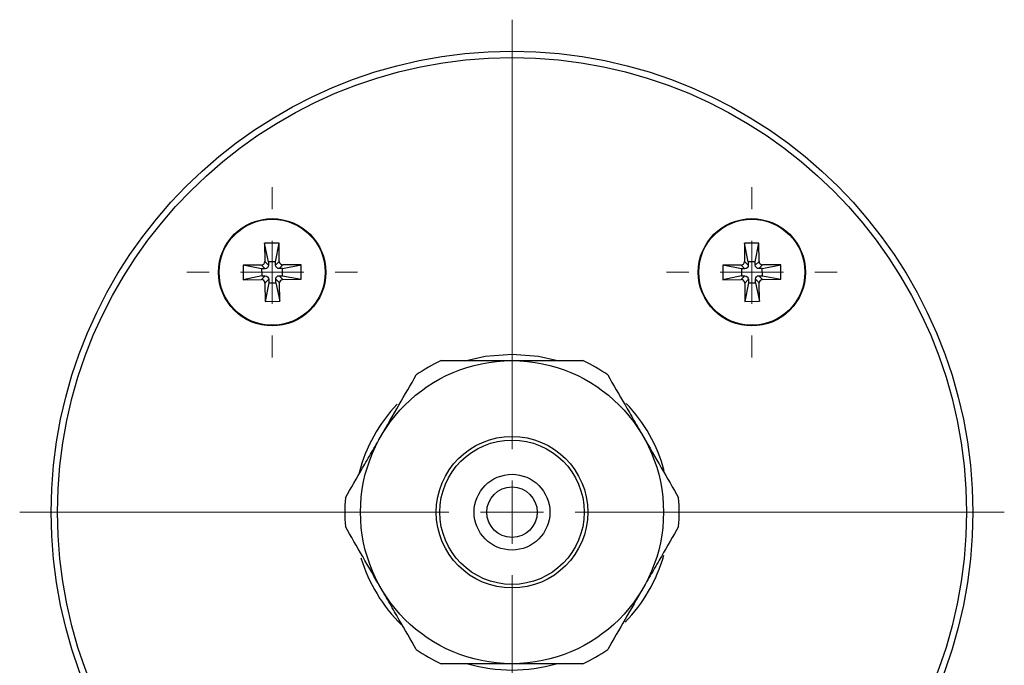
# Model space of a CAD drawing. Header units: millimetres. Extents: x -886 to 1060, y 410 to 488.
# Tile 4 of 4: x 982 to 1060, y 437 to 488. Entities that reach past the tile are written whole.
import ezdxf

# ---------------------------------------------------------------- set-up
doc = ezdxf.new("R2010")
doc.units = ezdxf.units.MM

# ---------------------------------------------------------------- blocks, each defined once
blk = doc.blocks.new('SW_CENTERMARKSYMBOL_1')
at = {"color": 0, "linetype": 'Continuous', "lineweight": 18}
for p, q in [((0, 5), (0, 39)), ((0, 0), (0, 2.5)), ((-5, 0), (-39, 0)), ((0, 0), (-2.5, 0)), ((0, 0), (0, -2.5)), ((0, 0), (2.5, 0)), ((5, 0), (39, 0)), ((0, -5), (0, -39))]:
    blk.add_line(p, q, dxfattribs=at)
blk = doc.blocks.new('SW_CENTERMARKSYMBOL_2')
at = {"color": 0, "linetype": 'Continuous', "lineweight": 18}
for p, q in [((0, 5), (0, 6.75)), ((0, 0), (0, 2.5)), ((-5, 0), (-6.75, 0)), ((0, 0), (-2.5, 0)), ((0, 0), (0, -2.5)), ((0, 0), (2.5, 0)), ((5, 0), (6.75, 0)), ((0, -5), (0, -6.75))]:
    blk.add_line(p, q, dxfattribs=at)
blk = doc.blocks.new('SW_CENTERMARKSYMBOL_4')
at = {"color": 0, "linetype": 'Continuous', "lineweight": 18}
for p, q in [((0, 5), (0, 6.75)), ((0, 0), (0, 2.5)), ((-5, 0), (-6.75, 0)), ((0, 0), (-2.5, 0)), ((0, 0), (0, -2.5)), ((0, 0), (2.5, 0)), ((5, 0), (6.75, 0)), ((0, -5), (0, -6.75))]:
    blk.add_line(p, q, dxfattribs=at)

msp = doc.modelspace()

# ---------------------------------------------------------------- linework, layer by layer
at = {"color": 7, "linetype": 'Continuous', "lineweight": 25}
for p, q in [((1002.709, 470.784), (1001.559, 470.774)), ((1001.559, 470.774), (1001.571, 469.324)), ((1001.867, 469.307), (1001.559, 470.774)), ((1002.426, 469.311), (1002.709, 470.784)), ((1002.721, 469.334), (1002.709, 470.784)), ((1040.709, 470.784), (1039.559, 470.774)), ((1039.559, 470.774), (1039.571, 469.324)), ((1039.867, 469.307), (1039.559, 470.774)), ((1040.426, 469.311), (1040.709, 470.784)), ((1040.721, 469.334), (1040.709, 470.784)), ((1001.299, 469.047), (999.849, 469.034)), ((999.849, 469.034), (999.859, 467.884)), ((1001.322, 468.752), (999.849, 469.034)), ((1001.597, 468.754), (1001.299, 469.047)), ((1001.869, 469.032), (1001.571, 469.324)), ((1002.426, 469.311), (1001.867, 469.307)), ((1001.867, 469.307), (1001.869, 469.032)), ((1002.429, 469.037), (1002.426, 469.311)), ((1002.429, 469.037), (1002.721, 469.334)), ((1002.706, 468.764), (1002.998, 469.062)), ((1002.981, 468.767), (1004.449, 469.075)), ((1004.449, 469.075), (1002.998, 469.062)), ((1004.459, 467.925), (1004.449, 469.075)), ((1039.299, 469.047), (1037.849, 469.034)), ((1037.849, 469.034), (1037.859, 467.884)), ((1039.322, 468.752), (1037.849, 469.034)), ((1039.597, 468.754), (1039.299, 469.047)), ((1039.869, 469.032), (1039.571, 469.324)), ((1040.426, 469.311), (1039.867, 469.307)), ((1039.867, 469.307), (1039.869, 469.032)), ((1040.429, 469.037), (1040.426, 469.311)), ((1040.429, 469.037), (1040.721, 469.334)), ((1040.706, 468.764), (1040.998, 469.062)), ((1040.981, 468.767), (1042.449, 469.075)), ((1042.449, 469.075), (1040.998, 469.062)), ((1042.459, 467.925), (1042.449, 469.075)), ((1001.327, 468.192), (999.859, 467.884)), ((1001.601, 468.195), (1001.309, 467.897)), ((1001.597, 468.754), (1001.322, 468.752)), ((1001.322, 468.752), (1001.327, 468.192)), ((1001.327, 468.192), (1001.601, 468.195)), ((1002.981, 468.767), (1002.706, 468.764)), ((1002.711, 468.204), (1002.986, 468.207)), ((1002.711, 468.204), (1003.009, 467.912)), ((1002.986, 468.207), (1002.981, 468.767)), ((1002.986, 468.207), (1004.459, 467.925)), ((1039.327, 468.192), (1037.859, 467.884)), ((1039.601, 468.195), (1039.309, 467.897)), ((1039.597, 468.754), (1039.322, 468.752)), ((1039.322, 468.752), (1039.327, 468.192)), ((1039.327, 468.192), (1039.601, 468.195)), ((1040.981, 468.767), (1040.706, 468.764)), ((1040.711, 468.204), (1040.986, 468.207)), ((1040.711, 468.204), (1041.009, 467.912)), ((1040.986, 468.207), (1040.981, 468.767)), ((1040.986, 468.207), (1042.459, 467.925)), ((999.859, 467.884), (1001.309, 467.897)), ((1001.879, 467.922), (1001.586, 467.625)), ((1001.586, 467.625), (1001.599, 466.175)), ((1001.881, 467.647), (1001.599, 466.175)), ((1001.879, 467.922), (1001.881, 467.647)), ((1001.881, 467.647), (1002.441, 467.652)), ((1002.441, 467.652), (1002.438, 467.927)), ((1002.438, 467.927), (1002.736, 467.635)), ((1002.441, 467.652), (1002.749, 466.185)), ((1002.749, 466.185), (1002.736, 467.635)), ((1003.009, 467.912), (1004.459, 467.925)), ((1037.859, 467.884), (1039.309, 467.897)), ((1039.879, 467.922), (1039.586, 467.625)), ((1039.586, 467.625), (1039.599, 466.175)), ((1039.881, 467.647), (1039.599, 466.175)), ((1039.879, 467.922), (1039.881, 467.647)), ((1039.881, 467.647), (1040.441, 467.652)), ((1040.438, 467.927), (1040.736, 467.635)), ((1040.441, 467.652), (1040.438, 467.927)), ((1040.441, 467.652), (1040.749, 466.185)), ((1040.749, 466.185), (1040.736, 467.635)), ((1041.009, 467.912), (1042.459, 467.925)), ((1001.599, 466.175), (1002.749, 466.185)), ((1039.599, 466.175), (1040.749, 466.185))]:
    msp.add_line(p, q, dxfattribs=at)
at = {"color": 7, "linetype": 'Continuous', "lineweight": 25, "flags": 128}
for points in [[(1021.154, 461.979), (1019.041, 461.8), (1017.654, 461.479)], [(1024.654, 461.479), (1023.266, 461.8), (1021.154, 461.979)]]:
    msp.add_lwpolyline(points, dxfattribs=at)
at = {"color": 7, "linetype": 'Continuous', "lineweight": 25}
for centre, radius in [((1021.154, 449.479), 36.5), ((1021.154, 449.479), 36), ((1002.154, 468.479), 4.25), ((1040.154, 468.479), 4.25), ((1002.154, 468.479), 4.2), ((1040.154, 468.479), 4.2), ((1021.154, 449.479), 12), ((1021.154, 449.479), 6), ((1021.154, 449.479), 5.716), ((1021.154, 449.479), 3), ((1021.154, 449.479), 2)]:
    msp.add_circle(centre, radius, dxfattribs=at)
for radius, start, end in [(13.25, 115.08763, 124.91237), (13.25, 55.08763, 64.91237), (12.5, 136.76757, 165.58161), (12.5, 15.14947, 43.58815), (13.25, 175.08763, 184.91237), (13.25, 355.08763, 4.91237), (12.5, 196.75072, 225.60838), (12.5, 315.84077, 344.14137), (13.25, 235.08763, 244.91237), (13.25, 295.08763, 304.91237), (12.5, 253.7398, 286.2602)]:
    msp.add_arc((1021.154, 449.479), radius, start, end, dxfattribs=at)
for points, knots in [([(1001.299, 469.047), (1001.364, 469.048), (1001.439, 469.075), (1001.546, 469.183), (1001.572, 469.259), (1001.571, 469.324)], [0, 0, 0, 0, 0.5, 0.5, 1, 1, 1, 1]), ([(1001.869, 469.032), (1001.87, 468.967), (1001.843, 468.891), (1001.737, 468.783), (1001.661, 468.755), (1001.597, 468.754)], [0, 0, 0, 0, 0.5, 0.5, 1, 1, 1, 1]), ([(1002.706, 468.764), (1002.641, 468.764), (1002.565, 468.79), (1002.457, 468.896), (1002.429, 468.972), (1002.429, 469.037)], [0, 0, 0, 0, 0.5, 0.5, 1, 1, 1, 1]), ([(1002.721, 469.334), (1002.722, 469.27), (1002.749, 469.194), (1002.858, 469.087), (1002.934, 469.061), (1002.998, 469.062)], [0, 0, 0, 0, 0.5, 0.5, 1, 1, 1, 1]), ([(1039.299, 469.047), (1039.364, 469.048), (1039.439, 469.075), (1039.546, 469.183), (1039.572, 469.259), (1039.571, 469.324)], [0, 0, 0, 0, 0.5, 0.5, 1, 1, 1, 1]), ([(1039.869, 469.032), (1039.87, 468.967), (1039.843, 468.891), (1039.737, 468.783), (1039.661, 468.755), (1039.597, 468.754)], [0, 0, 0, 0, 0.5, 0.5, 1, 1, 1, 1]), ([(1040.706, 468.764), (1040.641, 468.764), (1040.565, 468.79), (1040.457, 468.896), (1040.429, 468.972), (1040.429, 469.037)], [0, 0, 0, 0, 0.5, 0.5, 1, 1, 1, 1]), ([(1040.721, 469.334), (1040.722, 469.27), (1040.749, 469.194), (1040.858, 469.087), (1040.934, 469.061), (1040.998, 469.062)], [0, 0, 0, 0, 0.5, 0.5, 1, 1, 1, 1]), ([(1001.601, 468.195), (1001.666, 468.195), (1001.742, 468.169), (1001.851, 468.063), (1001.878, 467.987), (1001.879, 467.922)], [0, 0, 0, 0, 0.5, 0.5, 1, 1, 1, 1]), ([(1002.438, 467.927), (1002.438, 467.992), (1002.464, 468.068), (1002.57, 468.176), (1002.646, 468.204), (1002.711, 468.204)], [0, 0, 0, 0, 0.5, 0.5, 1, 1, 1, 1]), ([(1039.601, 468.195), (1039.666, 468.195), (1039.742, 468.169), (1039.851, 468.063), (1039.878, 467.987), (1039.879, 467.922)], [0, 0, 0, 0, 0.5, 0.5, 1, 1, 1, 1]), ([(1040.438, 467.927), (1040.438, 467.992), (1040.464, 468.068), (1040.57, 468.176), (1040.646, 468.204), (1040.711, 468.204)], [0, 0, 0, 0, 0.5, 0.5, 1, 1, 1, 1]), ([(1001.586, 467.625), (1001.586, 467.689), (1001.558, 467.765), (1001.45, 467.871), (1001.374, 467.898), (1001.309, 467.897)], [0, 0, 0, 0, 0.5, 0.5, 1, 1, 1, 1]), ([(1003.009, 467.912), (1002.944, 467.911), (1002.868, 467.884), (1002.762, 467.776), (1002.736, 467.699), (1002.736, 467.635)], [0, 0, 0, 0, 0.5, 0.5, 1, 1, 1, 1]), ([(1039.586, 467.625), (1039.586, 467.689), (1039.558, 467.765), (1039.45, 467.871), (1039.374, 467.898), (1039.309, 467.897)], [0, 0, 0, 0, 0.5, 0.5, 1, 1, 1, 1]), ([(1041.009, 467.912), (1040.944, 467.911), (1040.868, 467.884), (1040.762, 467.776), (1040.736, 467.699), (1040.736, 467.635)], [0, 0, 0, 0, 0.5, 0.5, 1, 1, 1, 1]), ([(1015.536, 461.479), (1016.429, 461.479), (1017.34, 461.479), (1018.742, 461.479), (1019.216, 461.479), (1020.178, 461.479), (1020.666, 461.479), (1021.154, 461.479)], [0, 0, 0, 0, 0.5, 0.5, 0.75, 0.75, 1, 1, 1, 1]), ([(1021.154, 461.479), (1022.128, 461.479), (1023.082, 461.479), (1024.955, 461.479), (1025.878, 461.479), (1026.772, 461.479)], [0, 0, 0, 0, 0.5, 0.5, 1, 1, 1, 1]), ([(1010.761, 455.479), (1011.249, 456.323), (1011.725, 457.149), (1012.662, 458.771), (1013.123, 459.57), (1013.57, 460.345)], [0, 0, 0, 0, 0.5, 0.5, 1, 1, 1, 1]), ([(1028.737, 460.345), (1029.184, 459.571), (1029.639, 458.782), (1030.34, 457.568), (1030.577, 457.157), (1031.058, 456.325), (1031.302, 455.902), (1031.546, 455.479)], [0, 0, 0, 0, 0.5, 0.5, 0.75, 0.75, 1, 1, 1, 1]), ([(1007.952, 450.614), (1008.399, 451.388), (1008.854, 452.177), (1009.556, 453.391), (1009.793, 453.802), (1010.273, 454.634), (1010.518, 455.057), (1010.761, 455.479)], [0, 0, 0, 0, 0.5, 0.5, 0.75, 0.75, 1, 1, 1, 1]), ([(1031.546, 455.479), (1032.033, 454.636), (1032.51, 453.81), (1033.446, 452.188), (1033.908, 451.388), (1034.355, 450.614)], [0, 0, 0, 0, 0.5, 0.5, 1, 1, 1, 1]), ([(1010.761, 443.479), (1010.274, 444.323), (1009.797, 445.149), (1008.861, 446.771), (1008.399, 447.57), (1007.952, 448.345)], [0, 0, 0, 0, 0.5, 0.5, 1, 1, 1, 1]), ([(1034.355, 448.345), (1033.908, 447.571), (1033.453, 446.782), (1032.752, 445.568), (1032.515, 445.157), (1032.034, 444.325), (1031.79, 443.902), (1031.546, 443.479)], [0, 0, 0, 0, 0.5, 0.5, 0.75, 0.75, 1, 1, 1, 1]), ([(1013.57, 438.614), (1013.124, 439.388), (1012.668, 440.177), (1011.967, 441.391), (1011.73, 441.802), (1011.249, 442.634), (1011.005, 443.057), (1010.761, 443.479)], [0, 0, 0, 0, 0.5, 0.5, 0.75, 0.75, 1, 1, 1, 1]), ([(1031.546, 443.479), (1031.059, 442.636), (1030.582, 441.81), (1029.646, 440.188), (1029.184, 439.388), (1028.737, 438.614)], [0, 0, 0, 0, 0.5, 0.5, 1, 1, 1, 1]), ([(1021.154, 437.479), (1020.179, 437.479), (1019.226, 437.479), (1017.353, 437.479), (1016.43, 437.479), (1015.536, 437.479)], [0, 0, 0, 0, 0.5, 0.5, 1, 1, 1, 1]), ([(1026.772, 437.479), (1025.878, 437.479), (1024.968, 437.479), (1023.565, 437.479), (1023.091, 437.479), (1022.13, 437.479), (1021.641, 437.479), (1021.154, 437.479)], [0, 0, 0, 0, 0.5, 0.5, 0.75, 0.75, 1, 1, 1, 1])]:
    msp.add_open_spline(points, degree=3, knots=knots, dxfattribs=at)

# ---------------------------------------------------------------- block references
at = {"color": 7, "linetype": 'Continuous', "lineweight": 0}
for name, p in [('SW_CENTERMARKSYMBOL_1', (1021.154, 449.479)), ('SW_CENTERMARKSYMBOL_4', (1002.154, 468.479)), ('SW_CENTERMARKSYMBOL_2', (1040.154, 468.479))]:
    msp.add_blockref(name, p, dxfattribs=at)

doc.saveas('drawing.dxf')
